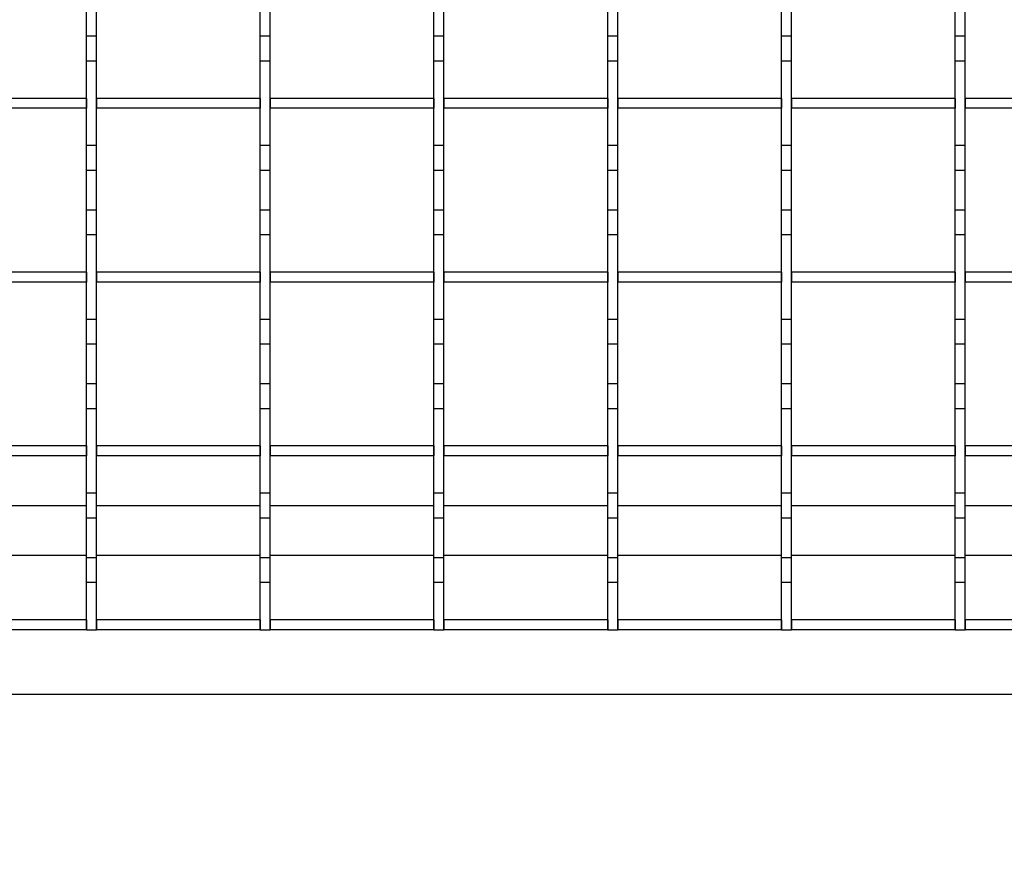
# Model space of a CAD drawing. Extents: x -72 to 51457, y 0 to 26838.
# Tile 147 of 203: x 10319 to 10517, y 9492 to 9661. Entities that reach past the tile are written whole.
import ezdxf
from ezdxf.enums import TextEntityAlignment as Align

# ---------------------------------------------------------------- set-up
doc = ezdxf.new("R2010")
doc.units = 0
doc.header["$LTSCALE"] = 12
for name, pattern in [('LDM', [0]), ('LEA', [0]), ('LFUN', [0]), ('SOLID_THIN', [0])]:
    doc.linetypes.add(name, pattern=pattern)
doc.layers.get('0').update_dxf_attribs({"linetype": 'CONTINUOUS'})
doc.layers.add('4', color=7, linetype='CONTINUOUS')
doc.styles.get("Standard").update_dxf_attribs({"font": 'medtext', "width": 0.75})
doc.styles.add('TDM', font='TXT', dxfattribs={"width": 0.675})
doc.dimstyles.new('MEDDIM1642', dxfattribs={"dimscale": 20, "dimtxt": 6, "dimasz": 3.5, "dimexe": 2.5, "dimexo": 2.5, "dimgap": 1.665, "dimtad": 1, "dimdec": 4, "dimrnd": 1, "dimzin": 12, "dimdsep": 46, "dimtxsty": 'Standard', "dimblk": 'MEDFUNV_7', "dimcen": 30, "dimclrd": 7, "dimclre": 7, "dimclrt": 7, "dimadec": 0, "dimazin": 0, "dimtfac": 0.7, "dimtdec": 4, "dimtmove": 0, "dimatfit": 3, "dimldrblk": 'MEDFUNV_7', "dimfxl": 0, "dimtolj": 1, "dimtzin": 0, "dimarcsym": 0})
doc.dimstyles.new('MEDDIM8157', dxfattribs={"dimscale": 20, "dimtxt": 6, "dimasz": 3.5, "dimexe": 2.5, "dimexo": 2.5, "dimgap": 1.665, "dimtad": 1, "dimdec": 4, "dimrnd": 1, "dimzin": 12, "dimdsep": 46, "dimtxsty": 'Standard', "dimblk": 'MEDFUNV_7', "dimcen": 30, "dimclrd": 7, "dimclre": 7, "dimclrt": 7, "dimadec": 0, "dimazin": 0, "dimtfac": 0.7, "dimtdec": 4, "dimtmove": 0, "dimatfit": 3, "dimldrblk": 'MEDFUNV_7', "dimfxl": 0, "dimtolj": 1, "dimtzin": 0, "dimarcsym": 0})

# ---------------------------------------------------------------- blocks, each defined once
blk = doc.blocks.new('MEDFUNV_6')
at = {"color": 0, "linetype": 'LFUN', "lineweight": -2}
for points in [[(1, 0.1333), (0, 0), (1, -0.1333), (1, 0.1333)], [(1, 0.1111), (0.1667, 0), (1, -0.1111)], [(1, 0.0889), (0.3333, 0), (1, -0.0889)], [(1, 0.0667), (0.5, 0), (1, -0.0667)], [(1, 0.0444), (0.6667, 0), (1, -0.0444)], [(1, 0.0222), (0.8333, 0), (1, -0.0222)]]:
    blk.add_lwpolyline(points, dxfattribs=at)
blk = doc.blocks.new('MEDFUNV_7')
at = {"color": 0, "linetype": 'LFUN', "lineweight": -2}
for points in [[(-1, 0.1333), (0, 0), (-1, -0.1333), (-1, 0.1333)], [(-1, 0.1111), (-0.1667, 0), (-1, -0.1111)], [(-1, 0.0889), (-0.3333, 0), (-1, -0.0889)], [(-1, 0.0667), (-0.5, 0), (-1, -0.0667)], [(-1, 0.0444), (-0.6667, 0), (-1, -0.0444)], [(-1, 0.0222), (-0.8333, 0), (-1, -0.0222)]]:
    blk.add_lwpolyline(points, dxfattribs=at)
blk = doc.blocks.new('MEDCLUMP_DIM_1643_')
at = {"layer": '4', "color": 7, "linetype": 'LEA', "lineweight": 25}
for p, q in [((5834.76, 9566.68), (5834.76, 10860.26)), ((10834.76, 9478.68), (10834.76, 10860.26))]:
    blk.add_line(p, q, dxfattribs=at)
at = {"layer": '4', "color": 7, "linetype": 'LDM', "lineweight": 25}
blk.add_line((5834.76, 10810.26), (10834.76, 10810.26), dxfattribs=at)
at = {"layer": '4', "color": 7, "linetype": 'LDM', "lineweight": 25, "xscale": 70, "yscale": 70, "zscale": 70}
for name, p in [('MEDFUNV_6', (5834.76, 10810.26)), ('MEDFUNV_7', (10834.76, 10810.26))]:
    blk.add_blockref(name, p, dxfattribs=at)
at = {"layer": '4', "color": 7, "lineweight": 25, "style": 'TDM', "width": 0.781579}
blk.add_text('5000', height=120, dxfattribs=at).set_placement((8186.26, 10810.26), align=Align.BOTTOM_LEFT)
blk = doc.blocks.new('*D70')
at = {"lineweight": 0}
blk.add_blockref('MEDCLUMP_DIM_1643_', (0, 0), dxfattribs=at)
blk = doc.blocks.new('MEDCLUMP_DIM_8158_')
at = {"layer": '4', "color": 7, "linetype": 'LEA', "lineweight": 25}
for p, q in [((5834.76, 10690.47), (5834.76, 11104.98)), ((11834.76, 9566.34), (11834.76, 11104.98))]:
    blk.add_line(p, q, dxfattribs=at)
at = {"layer": '4', "color": 7, "linetype": 'LDM', "lineweight": 25}
blk.add_line((5834.76, 11054.98), (11834.76, 11054.98), dxfattribs=at)
at = {"layer": '4', "color": 7, "linetype": 'LDM', "lineweight": 25, "xscale": 70, "yscale": 70, "zscale": 70}
for name, p in [('MEDFUNV_6', (5834.76, 11054.98)), ('MEDFUNV_7', (11834.76, 11054.98))]:
    blk.add_blockref(name, p, dxfattribs=at)
at = {"layer": '4', "color": 7, "lineweight": 25, "style": 'TDM'}
for s, width, p in [('( Option Aquaclean)', 0.748515, (8267.25, 11054.98)), ('6000', 0.781579, (7890.26, 11054.98))]:
    blk.add_text(s, height=120, dxfattribs=dict(at, width=width)).set_placement(p, align=Align.BOTTOM_LEFT)
blk = doc.blocks.new('*D16')
at = {"lineweight": 0}
blk.add_blockref('MEDCLUMP_DIM_8158_', (0, 0), dxfattribs=at)
blk = doc.blocks.new('Vela_Drauf')
at = {"color": 7, "linetype": 'SOLID_THIN', "lineweight": 25}
for p, q in [((10332.26, 9657.18), (10332.26, 9665.18)), ((10334.26, 9657.18), (10334.26, 9665.18)), ((10367.26, 9657.18), (10367.26, 9665.18)), ((10369.26, 9657.18), (10369.26, 9665.18)), ((10402.26, 9657.18), (10402.26, 9665.18)), ((10404.26, 9657.18), (10404.26, 9665.18)), ((10437.26, 9657.18), (10437.26, 9665.18)), ((10439.26, 9657.18), (10439.26, 9665.18)), ((10472.26, 9657.18), (10472.26, 9665.18)), ((10474.26, 9657.18), (10474.26, 9665.18)), ((10507.26, 9657.18), (10507.26, 9665.18)), ((10509.26, 9657.18), (10509.26, 9665.18)), ((10334.26, 9657.18), (10332.26, 9657.18)), ((10332.26, 9652.18), (10332.26, 9657.18)), ((10334.26, 9652.18), (10334.26, 9657.18)), ((10369.26, 9657.18), (10367.26, 9657.18)), ((10367.26, 9652.18), (10367.26, 9657.18)), ((10369.26, 9652.18), (10369.26, 9657.18)), ((10404.26, 9657.18), (10402.26, 9657.18)), ((10402.26, 9652.18), (10402.26, 9657.18)), ((10404.26, 9652.18), (10404.26, 9657.18)), ((10439.26, 9657.18), (10437.26, 9657.18)), ((10437.26, 9652.18), (10437.26, 9657.18)), ((10439.26, 9652.18), (10439.26, 9657.18)), ((10474.26, 9657.18), (10472.26, 9657.18)), ((10472.26, 9652.18), (10472.26, 9657.18)), ((10474.26, 9652.18), (10474.26, 9657.18)), ((10509.26, 9657.18), (10507.26, 9657.18)), ((10507.26, 9652.18), (10507.26, 9657.18)), ((10509.26, 9652.18), (10509.26, 9657.18)), ((10334.26, 9652.18), (10332.26, 9652.18)), ((10332.26, 9635.18), (10332.26, 9652.18)), ((10334.26, 9635.18), (10334.26, 9652.18)), ((10369.26, 9652.18), (10367.26, 9652.18)), ((10367.26, 9635.18), (10367.26, 9652.18)), ((10369.26, 9635.18), (10369.26, 9652.18)), ((10404.26, 9652.18), (10402.26, 9652.18)), ((10402.26, 9635.18), (10402.26, 9652.18)), ((10404.26, 9635.18), (10404.26, 9652.18)), ((10439.26, 9652.18), (10437.26, 9652.18)), ((10437.26, 9635.18), (10437.26, 9652.18)), ((10439.26, 9635.18), (10439.26, 9652.18)), ((10474.26, 9652.18), (10472.26, 9652.18)), ((10472.26, 9635.18), (10472.26, 9652.18)), ((10474.26, 9635.18), (10474.26, 9652.18)), ((10509.26, 9652.18), (10507.26, 9652.18)), ((10507.26, 9635.18), (10507.26, 9652.18)), ((10509.26, 9635.18), (10509.26, 9652.18)), ((10332.26, 9644.68), (10299.26, 9644.68)), ((10332.26, 9644.68), (10332.26, 9642.68)), ((10334.26, 9644.68), (10334.26, 9642.68)), ((10367.26, 9644.68), (10334.26, 9644.68)), ((10367.26, 9644.68), (10367.26, 9642.68)), ((10369.26, 9644.68), (10369.26, 9642.68)), ((10402.26, 9644.68), (10369.26, 9644.68)), ((10402.26, 9644.68), (10402.26, 9642.68)), ((10404.26, 9644.68), (10404.26, 9642.68)), ((10437.26, 9644.68), (10404.26, 9644.68)), ((10437.26, 9644.68), (10437.26, 9642.68)), ((10439.26, 9644.68), (10439.26, 9642.68)), ((10472.26, 9644.68), (10439.26, 9644.68)), ((10472.26, 9644.68), (10472.26, 9642.68)), ((10474.26, 9644.68), (10474.26, 9642.68)), ((10507.26, 9644.68), (10474.26, 9644.68)), ((10507.26, 9644.68), (10507.26, 9642.68)), ((10509.26, 9644.68), (10509.26, 9642.68)), ((10542.26, 9644.68), (10509.26, 9644.68)), ((10332.26, 9642.68), (10299.26, 9642.68)), ((10367.26, 9642.68), (10334.26, 9642.68)), ((10402.26, 9642.68), (10369.26, 9642.68)), ((10437.26, 9642.68), (10404.26, 9642.68)), ((10472.26, 9642.68), (10439.26, 9642.68)), ((10507.26, 9642.68), (10474.26, 9642.68)), ((10542.26, 9642.68), (10509.26, 9642.68)), ((10334.26, 9635.18), (10332.26, 9635.18)), ((10332.26, 9630.18), (10332.26, 9635.18)), ((10334.26, 9630.18), (10334.26, 9635.18)), ((10369.26, 9635.18), (10367.26, 9635.18)), ((10367.26, 9630.18), (10367.26, 9635.18)), ((10369.26, 9630.18), (10369.26, 9635.18)), ((10404.26, 9635.18), (10402.26, 9635.18)), ((10402.26, 9630.18), (10402.26, 9635.18)), ((10404.26, 9630.18), (10404.26, 9635.18)), ((10439.26, 9635.18), (10437.26, 9635.18)), ((10437.26, 9630.18), (10437.26, 9635.18)), ((10439.26, 9630.18), (10439.26, 9635.18)), ((10474.26, 9635.18), (10472.26, 9635.18)), ((10472.26, 9630.18), (10472.26, 9635.18)), ((10474.26, 9630.18), (10474.26, 9635.18)), ((10509.26, 9635.18), (10507.26, 9635.18)), ((10507.26, 9630.18), (10507.26, 9635.18)), ((10509.26, 9630.18), (10509.26, 9635.18)), ((10334.26, 9630.18), (10332.26, 9630.18)), ((10332.26, 9622.18), (10332.26, 9630.18)), ((10334.26, 9622.18), (10334.26, 9630.18)), ((10369.26, 9630.18), (10367.26, 9630.18)), ((10367.26, 9622.18), (10367.26, 9630.18)), ((10369.26, 9622.18), (10369.26, 9630.18)), ((10404.26, 9630.18), (10402.26, 9630.18)), ((10402.26, 9622.18), (10402.26, 9630.18)), ((10404.26, 9622.18), (10404.26, 9630.18)), ((10439.26, 9630.18), (10437.26, 9630.18)), ((10437.26, 9622.18), (10437.26, 9630.18)), ((10439.26, 9622.18), (10439.26, 9630.18)), ((10474.26, 9630.18), (10472.26, 9630.18)), ((10472.26, 9622.18), (10472.26, 9630.18)), ((10474.26, 9622.18), (10474.26, 9630.18)), ((10509.26, 9630.18), (10507.26, 9630.18)), ((10507.26, 9622.18), (10507.26, 9630.18)), ((10509.26, 9622.18), (10509.26, 9630.18)), ((10334.26, 9622.18), (10332.26, 9622.18)), ((10332.26, 9617.18), (10332.26, 9622.18)), ((10334.26, 9617.18), (10334.26, 9622.18)), ((10369.26, 9622.18), (10367.26, 9622.18)), ((10367.26, 9617.18), (10367.26, 9622.18)), ((10369.26, 9617.18), (10369.26, 9622.18)), ((10404.26, 9622.18), (10402.26, 9622.18)), ((10402.26, 9617.18), (10402.26, 9622.18)), ((10404.26, 9617.18), (10404.26, 9622.18)), ((10439.26, 9622.18), (10437.26, 9622.18)), ((10437.26, 9617.18), (10437.26, 9622.18)), ((10439.26, 9617.18), (10439.26, 9622.18)), ((10474.26, 9622.18), (10472.26, 9622.18)), ((10472.26, 9617.18), (10472.26, 9622.18)), ((10474.26, 9617.18), (10474.26, 9622.18)), ((10509.26, 9622.18), (10507.26, 9622.18)), ((10507.26, 9617.18), (10507.26, 9622.18)), ((10509.26, 9617.18), (10509.26, 9622.18)), ((10334.26, 9617.18), (10332.26, 9617.18)), ((10332.26, 9600.18), (10332.26, 9617.18)), ((10334.26, 9600.18), (10334.26, 9617.18)), ((10369.26, 9617.18), (10367.26, 9617.18)), ((10367.26, 9600.18), (10367.26, 9617.18)), ((10369.26, 9600.18), (10369.26, 9617.18)), ((10404.26, 9617.18), (10402.26, 9617.18)), ((10402.26, 9600.18), (10402.26, 9617.18)), ((10404.26, 9600.18), (10404.26, 9617.18)), ((10439.26, 9617.18), (10437.26, 9617.18)), ((10437.26, 9600.18), (10437.26, 9617.18)), ((10439.26, 9600.18), (10439.26, 9617.18)), ((10474.26, 9617.18), (10472.26, 9617.18)), ((10472.26, 9600.18), (10472.26, 9617.18)), ((10474.26, 9600.18), (10474.26, 9617.18)), ((10509.26, 9617.18), (10507.26, 9617.18)), ((10507.26, 9600.18), (10507.26, 9617.18)), ((10509.26, 9600.18), (10509.26, 9617.18)), ((10332.26, 9609.68), (10299.26, 9609.68)), ((10332.26, 9609.68), (10332.26, 9607.68)), ((10334.26, 9609.68), (10334.26, 9607.68)), ((10367.26, 9609.68), (10334.26, 9609.68)), ((10367.26, 9609.68), (10367.26, 9607.68)), ((10369.26, 9609.68), (10369.26, 9607.68)), ((10402.26, 9609.68), (10369.26, 9609.68)), ((10402.26, 9609.68), (10402.26, 9607.68)), ((10404.26, 9609.68), (10404.26, 9607.68)), ((10437.26, 9609.68), (10404.26, 9609.68)), ((10437.26, 9609.68), (10437.26, 9607.68)), ((10439.26, 9609.68), (10439.26, 9607.68)), ((10472.26, 9609.68), (10439.26, 9609.68)), ((10472.26, 9609.68), (10472.26, 9607.68)), ((10474.26, 9609.68), (10474.26, 9607.68)), ((10507.26, 9609.68), (10474.26, 9609.68)), ((10507.26, 9609.68), (10507.26, 9607.68)), ((10509.26, 9609.68), (10509.26, 9607.68)), ((10542.26, 9609.68), (10509.26, 9609.68)), ((10332.26, 9607.68), (10299.26, 9607.68)), ((10367.26, 9607.68), (10334.26, 9607.68)), ((10402.26, 9607.68), (10369.26, 9607.68)), ((10437.26, 9607.68), (10404.26, 9607.68)), ((10472.26, 9607.68), (10439.26, 9607.68)), ((10507.26, 9607.68), (10474.26, 9607.68)), ((10542.26, 9607.68), (10509.26, 9607.68)), ((10334.26, 9600.18), (10332.26, 9600.18)), ((10332.26, 9595.18), (10332.26, 9600.18)), ((10334.26, 9595.18), (10334.26, 9600.18)), ((10369.26, 9600.18), (10367.26, 9600.18)), ((10367.26, 9595.18), (10367.26, 9600.18)), ((10369.26, 9595.18), (10369.26, 9600.18)), ((10404.26, 9600.18), (10402.26, 9600.18)), ((10402.26, 9595.18), (10402.26, 9600.18)), ((10404.26, 9595.18), (10404.26, 9600.18)), ((10439.26, 9600.18), (10437.26, 9600.18)), ((10437.26, 9595.18), (10437.26, 9600.18)), ((10439.26, 9595.18), (10439.26, 9600.18)), ((10474.26, 9600.18), (10472.26, 9600.18)), ((10472.26, 9595.18), (10472.26, 9600.18)), ((10474.26, 9595.18), (10474.26, 9600.18)), ((10509.26, 9600.18), (10507.26, 9600.18)), ((10507.26, 9595.18), (10507.26, 9600.18)), ((10509.26, 9595.18), (10509.26, 9600.18)), ((10334.26, 9595.18), (10332.26, 9595.18)), ((10332.26, 9587.18), (10332.26, 9595.18)), ((10334.26, 9587.18), (10334.26, 9595.18)), ((10369.26, 9595.18), (10367.26, 9595.18)), ((10367.26, 9587.18), (10367.26, 9595.18)), ((10369.26, 9587.18), (10369.26, 9595.18)), ((10404.26, 9595.18), (10402.26, 9595.18)), ((10402.26, 9587.18), (10402.26, 9595.18)), ((10404.26, 9587.18), (10404.26, 9595.18)), ((10439.26, 9595.18), (10437.26, 9595.18)), ((10437.26, 9587.18), (10437.26, 9595.18)), ((10439.26, 9587.18), (10439.26, 9595.18)), ((10474.26, 9595.18), (10472.26, 9595.18)), ((10472.26, 9587.18), (10472.26, 9595.18)), ((10474.26, 9587.18), (10474.26, 9595.18)), ((10509.26, 9595.18), (10507.26, 9595.18)), ((10507.26, 9587.18), (10507.26, 9595.18)), ((10509.26, 9587.18), (10509.26, 9595.18)), ((10334.26, 9587.18), (10332.26, 9587.18)), ((10332.26, 9582.18), (10332.26, 9587.18)), ((10334.26, 9582.18), (10334.26, 9587.18)), ((10369.26, 9587.18), (10367.26, 9587.18)), ((10367.26, 9582.18), (10367.26, 9587.18)), ((10369.26, 9582.18), (10369.26, 9587.18)), ((10404.26, 9587.18), (10402.26, 9587.18)), ((10402.26, 9582.18), (10402.26, 9587.18)), ((10404.26, 9582.18), (10404.26, 9587.18)), ((10439.26, 9587.18), (10437.26, 9587.18)), ((10437.26, 9582.18), (10437.26, 9587.18)), ((10439.26, 9582.18), (10439.26, 9587.18)), ((10474.26, 9587.18), (10472.26, 9587.18)), ((10472.26, 9582.18), (10472.26, 9587.18)), ((10474.26, 9582.18), (10474.26, 9587.18)), ((10509.26, 9587.18), (10507.26, 9587.18)), ((10507.26, 9582.18), (10507.26, 9587.18)), ((10509.26, 9582.18), (10509.26, 9587.18)), ((10334.26, 9582.18), (10332.26, 9582.18)), ((10332.26, 9565.18), (10332.26, 9582.18)), ((10334.26, 9565.18), (10334.26, 9582.18)), ((10369.26, 9582.18), (10367.26, 9582.18)), ((10367.26, 9565.18), (10367.26, 9582.18)), ((10369.26, 9565.18), (10369.26, 9582.18)), ((10404.26, 9582.18), (10402.26, 9582.18)), ((10402.26, 9565.18), (10402.26, 9582.18)), ((10404.26, 9565.18), (10404.26, 9582.18)), ((10439.26, 9582.18), (10437.26, 9582.18)), ((10437.26, 9565.18), (10437.26, 9582.18)), ((10439.26, 9565.18), (10439.26, 9582.18)), ((10474.26, 9582.18), (10472.26, 9582.18)), ((10472.26, 9565.18), (10472.26, 9582.18)), ((10474.26, 9565.18), (10474.26, 9582.18)), ((10509.26, 9582.18), (10507.26, 9582.18)), ((10507.26, 9565.18), (10507.26, 9582.18)), ((10509.26, 9565.18), (10509.26, 9582.18)), ((10332.26, 9574.68), (10299.26, 9574.68)), ((10332.26, 9574.68), (10332.26, 9572.68)), ((10334.26, 9574.68), (10334.26, 9572.68)), ((10367.26, 9574.68), (10334.26, 9574.68)), ((10367.26, 9574.68), (10367.26, 9572.68)), ((10369.26, 9574.68), (10369.26, 9572.68)), ((10402.26, 9574.68), (10369.26, 9574.68)), ((10402.26, 9574.68), (10402.26, 9572.68)), ((10404.26, 9574.68), (10404.26, 9572.68)), ((10437.26, 9574.68), (10404.26, 9574.68)), ((10437.26, 9574.68), (10437.26, 9572.68)), ((10439.26, 9574.68), (10439.26, 9572.68)), ((10472.26, 9574.68), (10439.26, 9574.68)), ((10472.26, 9574.68), (10472.26, 9572.68)), ((10474.26, 9574.68), (10474.26, 9572.68)), ((10507.26, 9574.68), (10474.26, 9574.68)), ((10507.26, 9574.68), (10507.26, 9572.68)), ((10509.26, 9574.68), (10509.26, 9572.68)), ((10542.26, 9574.68), (10509.26, 9574.68)), ((10332.26, 9572.68), (10299.26, 9572.68)), ((10367.26, 9572.68), (10334.26, 9572.68)), ((10402.26, 9572.68), (10369.26, 9572.68)), ((10437.26, 9572.68), (10404.26, 9572.68)), ((10472.26, 9572.68), (10439.26, 9572.68)), ((10507.26, 9572.68), (10474.26, 9572.68)), ((10542.26, 9572.68), (10509.26, 9572.68)), ((10334.26, 9565.18), (10332.26, 9565.18)), ((10332.26, 9560.18), (10332.26, 9565.18)), ((10334.26, 9560.18), (10334.26, 9565.18)), ((10369.26, 9565.18), (10367.26, 9565.18)), ((10367.26, 9560.18), (10367.26, 9565.18)), ((10369.26, 9560.18), (10369.26, 9565.18)), ((10404.26, 9565.18), (10402.26, 9565.18)), ((10402.26, 9560.18), (10402.26, 9565.18)), ((10404.26, 9560.18), (10404.26, 9565.18)), ((10439.26, 9565.18), (10437.26, 9565.18)), ((10437.26, 9560.18), (10437.26, 9565.18)), ((10439.26, 9560.18), (10439.26, 9565.18)), ((10474.26, 9565.18), (10472.26, 9565.18)), ((10472.26, 9560.18), (10472.26, 9565.18)), ((10474.26, 9560.18), (10474.26, 9565.18)), ((10509.26, 9565.18), (10507.26, 9565.18)), ((10507.26, 9560.18), (10507.26, 9565.18)), ((10509.26, 9560.18), (10509.26, 9565.18)), ((10299.26, 9562.68), (10332.26, 9562.68)), ((10334.26, 9562.68), (10367.26, 9562.68)), ((10369.26, 9562.68), (10402.26, 9562.68)), ((10404.26, 9562.68), (10437.26, 9562.68)), ((10439.26, 9562.68), (10472.26, 9562.68)), ((10474.26, 9562.68), (10507.26, 9562.68)), ((10509.26, 9562.68), (10542.26, 9562.68)), ((10332.26, 9552.18), (10332.26, 9560.18)), ((10334.26, 9560.18), (10332.26, 9560.18)), ((10334.26, 9552.18), (10334.26, 9560.18)), ((10369.26, 9560.18), (10367.26, 9560.18)), ((10367.26, 9552.18), (10367.26, 9560.18)), ((10369.26, 9552.18), (10369.26, 9560.18)), ((10402.26, 9552.18), (10402.26, 9560.18)), ((10404.26, 9560.18), (10402.26, 9560.18)), ((10404.26, 9552.18), (10404.26, 9560.18)), ((10439.26, 9560.18), (10437.26, 9560.18)), ((10437.26, 9552.18), (10437.26, 9560.18)), ((10439.26, 9552.18), (10439.26, 9560.18)), ((10472.26, 9552.18), (10472.26, 9560.18)), ((10474.26, 9560.18), (10472.26, 9560.18)), ((10474.26, 9552.18), (10474.26, 9560.18)), ((10507.26, 9552.18), (10507.26, 9560.18)), ((10509.26, 9560.18), (10507.26, 9560.18)), ((10509.26, 9552.18), (10509.26, 9560.18)), ((10299.26, 9552.68), (10332.26, 9552.68)), ((10334.26, 9552.18), (10332.26, 9552.18)), ((10332.26, 9547.18), (10332.26, 9552.18)), ((10334.26, 9552.68), (10367.26, 9552.68)), ((10334.26, 9547.18), (10334.26, 9552.18)), ((10369.26, 9552.18), (10367.26, 9552.18)), ((10367.26, 9547.18), (10367.26, 9552.18)), ((10369.26, 9552.68), (10402.26, 9552.68)), ((10369.26, 9547.18), (10369.26, 9552.18)), ((10404.26, 9552.18), (10402.26, 9552.18)), ((10402.26, 9547.18), (10402.26, 9552.18)), ((10404.26, 9552.68), (10437.26, 9552.68)), ((10404.26, 9547.18), (10404.26, 9552.18)), ((10439.26, 9552.18), (10437.26, 9552.18)), ((10437.26, 9547.18), (10437.26, 9552.18)), ((10439.26, 9552.68), (10472.26, 9552.68)), ((10439.26, 9547.18), (10439.26, 9552.18)), ((10474.26, 9552.18), (10472.26, 9552.18)), ((10472.26, 9547.18), (10472.26, 9552.18)), ((10474.26, 9552.68), (10507.26, 9552.68)), ((10474.26, 9547.18), (10474.26, 9552.18)), ((10509.26, 9552.18), (10507.26, 9552.18)), ((10507.26, 9547.18), (10507.26, 9552.18)), ((10509.26, 9552.68), (10542.26, 9552.68)), ((10509.26, 9547.18), (10509.26, 9552.18)), ((10332.26, 9537.68), (10332.26, 9547.18)), ((10334.26, 9547.18), (10332.26, 9547.18)), ((10334.26, 9537.68), (10334.26, 9547.18)), ((10369.26, 9547.18), (10367.26, 9547.18)), ((10367.26, 9537.68), (10367.26, 9547.18)), ((10369.26, 9537.68), (10369.26, 9547.18)), ((10404.26, 9547.18), (10402.26, 9547.18)), ((10402.26, 9537.68), (10402.26, 9547.18)), ((10404.26, 9537.68), (10404.26, 9547.18)), ((10439.26, 9547.18), (10437.26, 9547.18)), ((10437.26, 9537.68), (10437.26, 9547.18)), ((10439.26, 9537.68), (10439.26, 9547.18)), ((10472.26, 9537.68), (10472.26, 9547.18)), ((10474.26, 9547.18), (10472.26, 9547.18)), ((10474.26, 9537.68), (10474.26, 9547.18)), ((10509.26, 9547.18), (10507.26, 9547.18)), ((10507.26, 9537.68), (10507.26, 9547.18)), ((10509.26, 9537.68), (10509.26, 9547.18)), ((10332.26, 9539.68), (10299.26, 9539.68)), ((10332.26, 9539.68), (10332.26, 9537.68)), ((10334.26, 9539.68), (10334.26, 9537.68)), ((10367.26, 9539.68), (10334.26, 9539.68)), ((10367.26, 9539.68), (10367.26, 9537.68)), ((10369.26, 9539.68), (10369.26, 9537.68)), ((10402.26, 9539.68), (10369.26, 9539.68)), ((10402.26, 9539.68), (10402.26, 9537.68)), ((10404.26, 9539.68), (10404.26, 9537.68)), ((10437.26, 9539.68), (10404.26, 9539.68)), ((10437.26, 9539.68), (10437.26, 9537.68)), ((10439.26, 9539.68), (10439.26, 9537.68)), ((10472.26, 9539.68), (10439.26, 9539.68)), ((10472.26, 9539.68), (10472.26, 9537.68)), ((10474.26, 9539.68), (10474.26, 9537.68)), ((10507.26, 9539.68), (10474.26, 9539.68)), ((10507.26, 9539.68), (10507.26, 9537.68)), ((10509.26, 9539.68), (10509.26, 9537.68)), ((10542.26, 9539.68), (10509.26, 9539.68)), ((10332.26, 9537.68), (10299.26, 9537.68)), ((10332.26, 9537.68), (10334.26, 9537.68)), ((10367.26, 9537.68), (10334.26, 9537.68)), ((10367.26, 9537.68), (10369.26, 9537.68)), ((10402.26, 9537.68), (10369.26, 9537.68)), ((10402.26, 9537.68), (10404.26, 9537.68)), ((10437.26, 9537.68), (10404.26, 9537.68)), ((10437.26, 9537.68), (10439.26, 9537.68)), ((10472.26, 9537.68), (10439.26, 9537.68)), ((10472.26, 9537.68), (10474.26, 9537.68)), ((10507.26, 9537.68), (10474.26, 9537.68)), ((10507.26, 9537.68), (10509.26, 9537.68)), ((10542.26, 9537.68), (10509.26, 9537.68)), ((9819.76, 9524.68), (10709.76, 9524.68))]:
    blk.add_line(p, q, dxfattribs=at)
blk = doc.blocks.new('Türen_Drauf')
at = {"color": 7, "linetype": 'SOLID_THIN', "lineweight": 25}
for p, q in [((10332.26, 9657.18), (10332.26, 9665.18)), ((10334.26, 9657.18), (10334.26, 9665.18)), ((10367.26, 9657.18), (10367.26, 9665.18)), ((10369.26, 9657.18), (10369.26, 9665.18)), ((10402.26, 9657.18), (10402.26, 9665.18)), ((10404.26, 9657.18), (10404.26, 9665.18)), ((10437.26, 9657.18), (10437.26, 9665.18)), ((10439.26, 9657.18), (10439.26, 9665.18)), ((10472.26, 9657.18), (10472.26, 9665.18)), ((10474.26, 9657.18), (10474.26, 9665.18)), ((10507.26, 9657.18), (10507.26, 9665.18)), ((10509.26, 9657.18), (10509.26, 9665.18)), ((10334.26, 9657.18), (10332.26, 9657.18)), ((10332.26, 9652.18), (10332.26, 9657.18)), ((10334.26, 9652.18), (10334.26, 9657.18)), ((10369.26, 9657.18), (10367.26, 9657.18)), ((10367.26, 9652.18), (10367.26, 9657.18)), ((10369.26, 9652.18), (10369.26, 9657.18)), ((10404.26, 9657.18), (10402.26, 9657.18)), ((10402.26, 9652.18), (10402.26, 9657.18)), ((10404.26, 9652.18), (10404.26, 9657.18)), ((10439.26, 9657.18), (10437.26, 9657.18)), ((10437.26, 9652.18), (10437.26, 9657.18)), ((10439.26, 9652.18), (10439.26, 9657.18)), ((10474.26, 9657.18), (10472.26, 9657.18)), ((10472.26, 9652.18), (10472.26, 9657.18)), ((10474.26, 9652.18), (10474.26, 9657.18)), ((10509.26, 9657.18), (10507.26, 9657.18)), ((10507.26, 9652.18), (10507.26, 9657.18)), ((10509.26, 9652.18), (10509.26, 9657.18)), ((10334.26, 9652.18), (10332.26, 9652.18)), ((10332.26, 9635.18), (10332.26, 9652.18)), ((10334.26, 9635.18), (10334.26, 9652.18)), ((10369.26, 9652.18), (10367.26, 9652.18)), ((10367.26, 9635.18), (10367.26, 9652.18)), ((10369.26, 9635.18), (10369.26, 9652.18)), ((10404.26, 9652.18), (10402.26, 9652.18)), ((10402.26, 9635.18), (10402.26, 9652.18)), ((10404.26, 9635.18), (10404.26, 9652.18)), ((10439.26, 9652.18), (10437.26, 9652.18)), ((10437.26, 9635.18), (10437.26, 9652.18)), ((10439.26, 9635.18), (10439.26, 9652.18)), ((10474.26, 9652.18), (10472.26, 9652.18)), ((10472.26, 9635.18), (10472.26, 9652.18)), ((10474.26, 9635.18), (10474.26, 9652.18)), ((10509.26, 9652.18), (10507.26, 9652.18)), ((10507.26, 9635.18), (10507.26, 9652.18)), ((10509.26, 9635.18), (10509.26, 9652.18)), ((10332.26, 9644.68), (10299.26, 9644.68)), ((10332.26, 9644.68), (10332.26, 9642.68)), ((10334.26, 9644.68), (10334.26, 9642.68)), ((10367.26, 9644.68), (10334.26, 9644.68)), ((10367.26, 9644.68), (10367.26, 9642.68)), ((10369.26, 9644.68), (10369.26, 9642.68)), ((10402.26, 9644.68), (10369.26, 9644.68)), ((10402.26, 9644.68), (10402.26, 9642.68)), ((10404.26, 9644.68), (10404.26, 9642.68)), ((10437.26, 9644.68), (10404.26, 9644.68)), ((10437.26, 9644.68), (10437.26, 9642.68)), ((10439.26, 9644.68), (10439.26, 9642.68)), ((10472.26, 9644.68), (10439.26, 9644.68)), ((10472.26, 9644.68), (10472.26, 9642.68)), ((10474.26, 9644.68), (10474.26, 9642.68)), ((10507.26, 9644.68), (10474.26, 9644.68)), ((10507.26, 9644.68), (10507.26, 9642.68)), ((10509.26, 9644.68), (10509.26, 9642.68)), ((10542.26, 9644.68), (10509.26, 9644.68)), ((10332.26, 9642.68), (10299.26, 9642.68)), ((10367.26, 9642.68), (10334.26, 9642.68)), ((10402.26, 9642.68), (10369.26, 9642.68)), ((10437.26, 9642.68), (10404.26, 9642.68)), ((10472.26, 9642.68), (10439.26, 9642.68)), ((10507.26, 9642.68), (10474.26, 9642.68)), ((10542.26, 9642.68), (10509.26, 9642.68)), ((10334.26, 9635.18), (10332.26, 9635.18)), ((10332.26, 9630.18), (10332.26, 9635.18)), ((10334.26, 9630.18), (10334.26, 9635.18)), ((10369.26, 9635.18), (10367.26, 9635.18)), ((10367.26, 9630.18), (10367.26, 9635.18)), ((10369.26, 9630.18), (10369.26, 9635.18)), ((10404.26, 9635.18), (10402.26, 9635.18)), ((10402.26, 9630.18), (10402.26, 9635.18)), ((10404.26, 9630.18), (10404.26, 9635.18)), ((10439.26, 9635.18), (10437.26, 9635.18)), ((10437.26, 9630.18), (10437.26, 9635.18)), ((10439.26, 9630.18), (10439.26, 9635.18)), ((10474.26, 9635.18), (10472.26, 9635.18)), ((10472.26, 9630.18), (10472.26, 9635.18)), ((10474.26, 9630.18), (10474.26, 9635.18)), ((10509.26, 9635.18), (10507.26, 9635.18)), ((10507.26, 9630.18), (10507.26, 9635.18)), ((10509.26, 9630.18), (10509.26, 9635.18)), ((10334.26, 9630.18), (10332.26, 9630.18)), ((10332.26, 9622.18), (10332.26, 9630.18)), ((10334.26, 9622.18), (10334.26, 9630.18)), ((10369.26, 9630.18), (10367.26, 9630.18)), ((10367.26, 9622.18), (10367.26, 9630.18)), ((10369.26, 9622.18), (10369.26, 9630.18)), ((10404.26, 9630.18), (10402.26, 9630.18)), ((10402.26, 9622.18), (10402.26, 9630.18)), ((10404.26, 9622.18), (10404.26, 9630.18)), ((10439.26, 9630.18), (10437.26, 9630.18)), ((10437.26, 9622.18), (10437.26, 9630.18)), ((10439.26, 9622.18), (10439.26, 9630.18)), ((10474.26, 9630.18), (10472.26, 9630.18)), ((10472.26, 9622.18), (10472.26, 9630.18)), ((10474.26, 9622.18), (10474.26, 9630.18)), ((10509.26, 9630.18), (10507.26, 9630.18)), ((10507.26, 9622.18), (10507.26, 9630.18)), ((10509.26, 9622.18), (10509.26, 9630.18)), ((10334.26, 9622.18), (10332.26, 9622.18)), ((10332.26, 9617.18), (10332.26, 9622.18)), ((10334.26, 9617.18), (10334.26, 9622.18)), ((10369.26, 9622.18), (10367.26, 9622.18)), ((10367.26, 9617.18), (10367.26, 9622.18)), ((10369.26, 9617.18), (10369.26, 9622.18)), ((10404.26, 9622.18), (10402.26, 9622.18)), ((10402.26, 9617.18), (10402.26, 9622.18)), ((10404.26, 9617.18), (10404.26, 9622.18)), ((10439.26, 9622.18), (10437.26, 9622.18)), ((10437.26, 9617.18), (10437.26, 9622.18)), ((10439.26, 9617.18), (10439.26, 9622.18)), ((10474.26, 9622.18), (10472.26, 9622.18)), ((10472.26, 9617.18), (10472.26, 9622.18)), ((10474.26, 9617.18), (10474.26, 9622.18)), ((10509.26, 9622.18), (10507.26, 9622.18)), ((10507.26, 9617.18), (10507.26, 9622.18)), ((10509.26, 9617.18), (10509.26, 9622.18)), ((10334.26, 9617.18), (10332.26, 9617.18)), ((10332.26, 9600.18), (10332.26, 9617.18)), ((10334.26, 9600.18), (10334.26, 9617.18)), ((10369.26, 9617.18), (10367.26, 9617.18)), ((10367.26, 9600.18), (10367.26, 9617.18)), ((10369.26, 9600.18), (10369.26, 9617.18)), ((10404.26, 9617.18), (10402.26, 9617.18)), ((10402.26, 9600.18), (10402.26, 9617.18)), ((10404.26, 9600.18), (10404.26, 9617.18)), ((10439.26, 9617.18), (10437.26, 9617.18)), ((10437.26, 9600.18), (10437.26, 9617.18)), ((10439.26, 9600.18), (10439.26, 9617.18)), ((10474.26, 9617.18), (10472.26, 9617.18)), ((10472.26, 9600.18), (10472.26, 9617.18)), ((10474.26, 9600.18), (10474.26, 9617.18)), ((10509.26, 9617.18), (10507.26, 9617.18)), ((10507.26, 9600.18), (10507.26, 9617.18)), ((10509.26, 9600.18), (10509.26, 9617.18)), ((10332.26, 9609.68), (10299.26, 9609.68)), ((10332.26, 9609.68), (10332.26, 9607.68)), ((10334.26, 9609.68), (10334.26, 9607.68)), ((10367.26, 9609.68), (10334.26, 9609.68)), ((10367.26, 9609.68), (10367.26, 9607.68)), ((10369.26, 9609.68), (10369.26, 9607.68)), ((10402.26, 9609.68), (10369.26, 9609.68)), ((10402.26, 9609.68), (10402.26, 9607.68)), ((10404.26, 9609.68), (10404.26, 9607.68)), ((10437.26, 9609.68), (10404.26, 9609.68)), ((10437.26, 9609.68), (10437.26, 9607.68)), ((10439.26, 9609.68), (10439.26, 9607.68)), ((10472.26, 9609.68), (10439.26, 9609.68)), ((10472.26, 9609.68), (10472.26, 9607.68)), ((10474.26, 9609.68), (10474.26, 9607.68)), ((10507.26, 9609.68), (10474.26, 9609.68)), ((10507.26, 9609.68), (10507.26, 9607.68)), ((10509.26, 9609.68), (10509.26, 9607.68)), ((10542.26, 9609.68), (10509.26, 9609.68)), ((10332.26, 9607.68), (10299.26, 9607.68)), ((10367.26, 9607.68), (10334.26, 9607.68)), ((10402.26, 9607.68), (10369.26, 9607.68)), ((10437.26, 9607.68), (10404.26, 9607.68)), ((10472.26, 9607.68), (10439.26, 9607.68)), ((10507.26, 9607.68), (10474.26, 9607.68)), ((10542.26, 9607.68), (10509.26, 9607.68)), ((10334.26, 9600.18), (10332.26, 9600.18)), ((10332.26, 9595.18), (10332.26, 9600.18)), ((10334.26, 9595.18), (10334.26, 9600.18)), ((10369.26, 9600.18), (10367.26, 9600.18)), ((10367.26, 9595.18), (10367.26, 9600.18)), ((10369.26, 9595.18), (10369.26, 9600.18)), ((10404.26, 9600.18), (10402.26, 9600.18)), ((10402.26, 9595.18), (10402.26, 9600.18)), ((10404.26, 9595.18), (10404.26, 9600.18)), ((10439.26, 9600.18), (10437.26, 9600.18)), ((10437.26, 9595.18), (10437.26, 9600.18)), ((10439.26, 9595.18), (10439.26, 9600.18)), ((10474.26, 9600.18), (10472.26, 9600.18)), ((10472.26, 9595.18), (10472.26, 9600.18)), ((10474.26, 9595.18), (10474.26, 9600.18)), ((10509.26, 9600.18), (10507.26, 9600.18)), ((10507.26, 9595.18), (10507.26, 9600.18)), ((10509.26, 9595.18), (10509.26, 9600.18)), ((10334.26, 9595.18), (10332.26, 9595.18)), ((10332.26, 9587.18), (10332.26, 9595.18)), ((10334.26, 9587.18), (10334.26, 9595.18)), ((10369.26, 9595.18), (10367.26, 9595.18)), ((10367.26, 9587.18), (10367.26, 9595.18)), ((10369.26, 9587.18), (10369.26, 9595.18)), ((10404.26, 9595.18), (10402.26, 9595.18)), ((10402.26, 9587.18), (10402.26, 9595.18)), ((10404.26, 9587.18), (10404.26, 9595.18)), ((10439.26, 9595.18), (10437.26, 9595.18)), ((10437.26, 9587.18), (10437.26, 9595.18)), ((10439.26, 9587.18), (10439.26, 9595.18)), ((10474.26, 9595.18), (10472.26, 9595.18)), ((10472.26, 9587.18), (10472.26, 9595.18)), ((10474.26, 9587.18), (10474.26, 9595.18)), ((10509.26, 9595.18), (10507.26, 9595.18)), ((10507.26, 9587.18), (10507.26, 9595.18)), ((10509.26, 9587.18), (10509.26, 9595.18)), ((10334.26, 9587.18), (10332.26, 9587.18)), ((10332.26, 9582.18), (10332.26, 9587.18)), ((10334.26, 9582.18), (10334.26, 9587.18)), ((10369.26, 9587.18), (10367.26, 9587.18)), ((10367.26, 9582.18), (10367.26, 9587.18)), ((10369.26, 9582.18), (10369.26, 9587.18)), ((10404.26, 9587.18), (10402.26, 9587.18)), ((10402.26, 9582.18), (10402.26, 9587.18)), ((10404.26, 9582.18), (10404.26, 9587.18)), ((10439.26, 9587.18), (10437.26, 9587.18)), ((10437.26, 9582.18), (10437.26, 9587.18)), ((10439.26, 9582.18), (10439.26, 9587.18)), ((10474.26, 9587.18), (10472.26, 9587.18)), ((10472.26, 9582.18), (10472.26, 9587.18)), ((10474.26, 9582.18), (10474.26, 9587.18)), ((10509.26, 9587.18), (10507.26, 9587.18)), ((10507.26, 9582.18), (10507.26, 9587.18)), ((10509.26, 9582.18), (10509.26, 9587.18)), ((10334.26, 9582.18), (10332.26, 9582.18)), ((10332.26, 9565.18), (10332.26, 9582.18)), ((10334.26, 9565.18), (10334.26, 9582.18)), ((10369.26, 9582.18), (10367.26, 9582.18)), ((10367.26, 9565.18), (10367.26, 9582.18)), ((10369.26, 9565.18), (10369.26, 9582.18)), ((10404.26, 9582.18), (10402.26, 9582.18)), ((10402.26, 9565.18), (10402.26, 9582.18)), ((10404.26, 9565.18), (10404.26, 9582.18)), ((10439.26, 9582.18), (10437.26, 9582.18)), ((10437.26, 9565.18), (10437.26, 9582.18)), ((10439.26, 9565.18), (10439.26, 9582.18)), ((10474.26, 9582.18), (10472.26, 9582.18)), ((10472.26, 9565.18), (10472.26, 9582.18)), ((10474.26, 9565.18), (10474.26, 9582.18)), ((10509.26, 9582.18), (10507.26, 9582.18)), ((10507.26, 9565.18), (10507.26, 9582.18)), ((10509.26, 9565.18), (10509.26, 9582.18)), ((10332.26, 9574.68), (10299.26, 9574.68)), ((10332.26, 9574.68), (10332.26, 9572.68)), ((10334.26, 9574.68), (10334.26, 9572.68)), ((10367.26, 9574.68), (10334.26, 9574.68)), ((10367.26, 9574.68), (10367.26, 9572.68)), ((10369.26, 9574.68), (10369.26, 9572.68)), ((10402.26, 9574.68), (10369.26, 9574.68)), ((10402.26, 9574.68), (10402.26, 9572.68)), ((10404.26, 9574.68), (10404.26, 9572.68)), ((10437.26, 9574.68), (10404.26, 9574.68)), ((10437.26, 9574.68), (10437.26, 9572.68)), ((10439.26, 9574.68), (10439.26, 9572.68)), ((10472.26, 9574.68), (10439.26, 9574.68)), ((10472.26, 9574.68), (10472.26, 9572.68)), ((10474.26, 9574.68), (10474.26, 9572.68)), ((10507.26, 9574.68), (10474.26, 9574.68)), ((10507.26, 9574.68), (10507.26, 9572.68)), ((10509.26, 9574.68), (10509.26, 9572.68)), ((10542.26, 9574.68), (10509.26, 9574.68)), ((10332.26, 9572.68), (10299.26, 9572.68)), ((10367.26, 9572.68), (10334.26, 9572.68)), ((10402.26, 9572.68), (10369.26, 9572.68)), ((10437.26, 9572.68), (10404.26, 9572.68)), ((10472.26, 9572.68), (10439.26, 9572.68)), ((10507.26, 9572.68), (10474.26, 9572.68)), ((10542.26, 9572.68), (10509.26, 9572.68)), ((10334.26, 9565.18), (10332.26, 9565.18)), ((10332.26, 9560.18), (10332.26, 9565.18)), ((10334.26, 9560.18), (10334.26, 9565.18)), ((10369.26, 9565.18), (10367.26, 9565.18)), ((10367.26, 9560.18), (10367.26, 9565.18)), ((10369.26, 9560.18), (10369.26, 9565.18)), ((10404.26, 9565.18), (10402.26, 9565.18)), ((10402.26, 9560.18), (10402.26, 9565.18)), ((10404.26, 9560.18), (10404.26, 9565.18)), ((10439.26, 9565.18), (10437.26, 9565.18)), ((10437.26, 9560.18), (10437.26, 9565.18)), ((10439.26, 9560.18), (10439.26, 9565.18)), ((10474.26, 9565.18), (10472.26, 9565.18)), ((10472.26, 9560.18), (10472.26, 9565.18)), ((10474.26, 9560.18), (10474.26, 9565.18)), ((10509.26, 9565.18), (10507.26, 9565.18)), ((10507.26, 9560.18), (10507.26, 9565.18)), ((10509.26, 9560.18), (10509.26, 9565.18)), ((10332.26, 9552.18), (10332.26, 9560.18)), ((10334.26, 9560.18), (10332.26, 9560.18)), ((10334.26, 9552.18), (10334.26, 9560.18)), ((10367.26, 9552.18), (10367.26, 9560.18)), ((10369.26, 9560.18), (10367.26, 9560.18)), ((10369.26, 9552.18), (10369.26, 9560.18)), ((10402.26, 9552.18), (10402.26, 9560.18)), ((10404.26, 9560.18), (10402.26, 9560.18)), ((10404.26, 9552.18), (10404.26, 9560.18)), ((10437.26, 9552.18), (10437.26, 9560.18)), ((10439.26, 9560.18), (10437.26, 9560.18)), ((10439.26, 9552.18), (10439.26, 9560.18)), ((10474.26, 9560.18), (10472.26, 9560.18)), ((10472.26, 9552.18), (10472.26, 9560.18)), ((10474.26, 9552.18), (10474.26, 9560.18)), ((10509.26, 9560.18), (10507.26, 9560.18)), ((10507.26, 9552.18), (10507.26, 9560.18)), ((10509.26, 9552.18), (10509.26, 9560.18)), ((10334.26, 9552.18), (10332.26, 9552.18)), ((10332.26, 9547.18), (10332.26, 9552.18)), ((10334.26, 9547.18), (10334.26, 9552.18)), ((10369.26, 9552.18), (10367.26, 9552.18)), ((10367.26, 9547.18), (10367.26, 9552.18)), ((10369.26, 9547.18), (10369.26, 9552.18)), ((10404.26, 9552.18), (10402.26, 9552.18)), ((10402.26, 9547.18), (10402.26, 9552.18)), ((10404.26, 9547.18), (10404.26, 9552.18)), ((10439.26, 9552.18), (10437.26, 9552.18)), ((10437.26, 9547.18), (10437.26, 9552.18)), ((10439.26, 9547.18), (10439.26, 9552.18)), ((10474.26, 9552.18), (10472.26, 9552.18)), ((10472.26, 9547.18), (10472.26, 9552.18)), ((10474.26, 9547.18), (10474.26, 9552.18)), ((10509.26, 9552.18), (10507.26, 9552.18)), ((10507.26, 9547.18), (10507.26, 9552.18)), ((10509.26, 9547.18), (10509.26, 9552.18)), ((10332.26, 9537.68), (10332.26, 9547.18)), ((10334.26, 9547.18), (10332.26, 9547.18)), ((10334.26, 9537.68), (10334.26, 9547.18)), ((10367.26, 9537.68), (10367.26, 9547.18)), ((10369.26, 9547.18), (10367.26, 9547.18)), ((10369.26, 9537.68), (10369.26, 9547.18)), ((10402.26, 9537.68), (10402.26, 9547.18)), ((10404.26, 9547.18), (10402.26, 9547.18)), ((10404.26, 9537.68), (10404.26, 9547.18)), ((10437.26, 9537.68), (10437.26, 9547.18)), ((10439.26, 9547.18), (10437.26, 9547.18)), ((10439.26, 9537.68), (10439.26, 9547.18)), ((10472.26, 9537.68), (10472.26, 9547.18)), ((10474.26, 9547.18), (10472.26, 9547.18)), ((10474.26, 9537.68), (10474.26, 9547.18)), ((10509.26, 9547.18), (10507.26, 9547.18)), ((10507.26, 9537.68), (10507.26, 9547.18)), ((10509.26, 9537.68), (10509.26, 9547.18)), ((10332.26, 9539.68), (10299.26, 9539.68)), ((10332.26, 9539.68), (10332.26, 9537.68)), ((10334.26, 9539.68), (10334.26, 9537.68)), ((10367.26, 9539.68), (10334.26, 9539.68)), ((10367.26, 9539.68), (10367.26, 9537.68)), ((10369.26, 9539.68), (10369.26, 9537.68)), ((10402.26, 9539.68), (10369.26, 9539.68)), ((10402.26, 9539.68), (10402.26, 9537.68)), ((10404.26, 9539.68), (10404.26, 9537.68)), ((10437.26, 9539.68), (10404.26, 9539.68)), ((10437.26, 9539.68), (10437.26, 9537.68)), ((10439.26, 9539.68), (10439.26, 9537.68)), ((10472.26, 9539.68), (10439.26, 9539.68)), ((10472.26, 9539.68), (10472.26, 9537.68)), ((10474.26, 9539.68), (10474.26, 9537.68)), ((10507.26, 9539.68), (10474.26, 9539.68)), ((10507.26, 9539.68), (10507.26, 9537.68)), ((10509.26, 9539.68), (10509.26, 9537.68)), ((10542.26, 9539.68), (10509.26, 9539.68)), ((10332.26, 9537.68), (10299.26, 9537.68)), ((10332.26, 9537.68), (10334.26, 9537.68)), ((10367.26, 9537.68), (10334.26, 9537.68)), ((10367.26, 9537.68), (10369.26, 9537.68)), ((10402.26, 9537.68), (10369.26, 9537.68)), ((10402.26, 9537.68), (10404.26, 9537.68)), ((10437.26, 9537.68), (10404.26, 9537.68)), ((10437.26, 9537.68), (10439.26, 9537.68)), ((10472.26, 9537.68), (10439.26, 9537.68)), ((10472.26, 9537.68), (10474.26, 9537.68)), ((10507.26, 9537.68), (10474.26, 9537.68)), ((10507.26, 9537.68), (10509.26, 9537.68)), ((10542.26, 9537.68), (10509.26, 9537.68))]:
    blk.add_line(p, q, dxfattribs=at)

msp = doc.modelspace()

# ---------------------------------------------------------------- block references
at = {"lineweight": 0}
for name in ['Türen_Drauf', 'Vela_Drauf']:
    msp.add_blockref(name, (0, 0), dxfattribs=at)

# ---------------------------------------------------------------- dimensions: what is measured, and where the dimension line sits
at = {"layer": '4', "color": 7, "linetype": 'LDM', "lineweight": 25}
dim = msp.add_linear_dim(base=(5834.76, 11054.98), p1=(11834.76, 9546.34), p2=(5834.76, 10670.47), text='<> ( Option Aquaclean)', dimstyle='MEDDIM8157', override={"dimscale": 20, "dimdec": 0, "dimblk": 'MEDFUNV_7', "dimclrd": 7, "dimclre": 7, "dimclrt": 7, "dimtzin": 8}, dxfattribs=at)
dim.commit()
dim.dimension.update_dxf_attribs({"geometry": '*D16', "text_midpoint": (8038.76, 11154.98)})
dim = msp.add_linear_dim(base=(5834.76, 10810.26), p1=(10834.76, 9458.68), p2=(5834.76, 9546.68), dimstyle='MEDDIM1642', override={"dimscale": 20, "dimdec": 0, "dimblk": 'MEDFUNV_7', "dimclrd": 7, "dimclre": 7, "dimclrt": 7, "dimtzin": 8}, dxfattribs=at)
dim.commit()
dim.dimension.update_dxf_attribs({"geometry": '*D70', "text_midpoint": (8334.76, 10910.26)})

doc.saveas('drawing.dxf')
